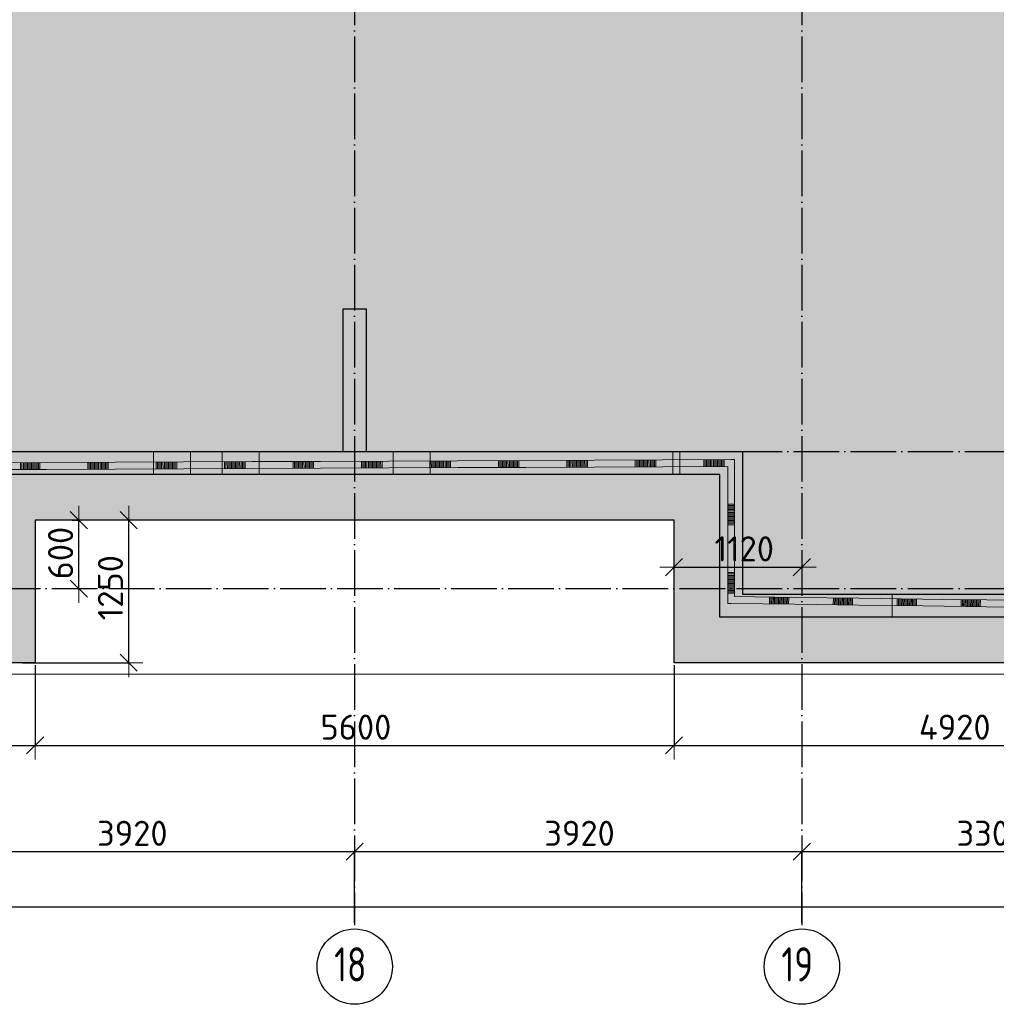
# Model space of a CAD drawing. Header units: millimetres. Extents: x 13527 to 139154, y -122592 to 61893.
# Tile 46 of 128: x 53924 to 62484, y -3643 to 4985. Entities that reach past the tile are written whole.
import ezdxf

# ---------------------------------------------------------------- set-up
doc = ezdxf.new("R2010")
doc.units = ezdxf.units.MM
doc.header["$PDMODE"] = 65
for name, pattern in [('______11', [500, 400, -50, 0, -50]), ('______2', [270, 200, -70]), ('______5', [1100, 800, -100, 100, -100])]:
    doc.linetypes.add(name, pattern=pattern)
for name, color, linetype, lineweight in [('Standard', 7, 'Continuous', 25), ('Размерная линия_ общее', 7, 'Continuous', 13), ('Стена_ общее', 7, 'Continuous', 35), ('Фундамент (1)', 7, 'Continuous', 35), ('Фундамент_ общее', 7, 'Continuous', 35)]:
    doc.layers.add(name, color=color, linetype=linetype, lineweight=lineweight)
doc.layers.add('Осевая линия_ общее', color=7, linetype='______5', lineweight=13, true_color=0xa0a0a0)
doc.styles.add('ISOCPEUR', font='ISOCPEUR')
doc.dimstyles.new('DIMSTYLE_15', dxfattribs={"dimtxt": 220, "dimasz": 250, "dimexe": 0, "dimexo": 0, "dimgap": 110, "dimtad": 2, "dimdec": 0, "dimrnd": 1, "dimzin": 12, "dimdsep": 46, "dimtxsty": 'ISOCPEUR', "dimblk1": 'ALL_ML_STRICH', "dimblk2": 'ALL_ML_STRICH', "dimsah": 1, "dimcen": 0, "dimclrd": 7, "dimclre": 256, "dimclrt": 7, "dimadec": 0, "dimazin": 0, "dimtfac": 1, "dimtdec": 0, "dimtix": 1, "dimtmove": 2, "dimatfit": 3, "dimfxl": 0, "dimtzin": 0, "dimlwd": 0, "dimlwe": -3, "dimarcsym": 0})
doc.dimstyles.new('DIMSTYLE_21', dxfattribs={"dimtxt": 220, "dimasz": 250, "dimexe": 0, "dimexo": 0.001, "dimgap": 110, "dimtad": 2, "dimdec": 0, "dimrnd": 5, "dimzin": 12, "dimdsep": 46, "dimtxsty": 'ISOCPEUR', "dimblk1": 'ALL_ML_STRICH', "dimblk2": 'ALL_ML_STRICH', "dimsah": 1, "dimcen": 0, "dimse1": 1, "dimse2": 1, "dimclrd": 7, "dimclre": 256, "dimclrt": 7, "dimadec": 0, "dimazin": 0, "dimtfac": 1, "dimtdec": 0, "dimtix": 1, "dimtmove": 2, "dimatfit": 3, "dimfxl": 0, "dimtzin": 0, "dimlwd": 0, "dimlwe": -3, "dimarcsym": 0})
doc.dimstyles.new('DIMSTYLE_3', dxfattribs={"dimtxt": 220, "dimasz": 250, "dimexe": 0, "dimexo": 0, "dimgap": 110, "dimtad": 2, "dimdec": 0, "dimrnd": 5, "dimzin": 12, "dimdsep": 46, "dimtxsty": 'ISOCPEUR', "dimblk1": 'ALL_ML_STRICH', "dimblk2": 'ALL_ML_STRICH', "dimsah": 1, "dimcen": 0, "dimclrd": 7, "dimclre": 256, "dimclrt": 7, "dimadec": 0, "dimazin": 0, "dimtfac": 1, "dimtdec": 0, "dimtix": 1, "dimtmove": 2, "dimatfit": 3, "dimfxl": 0, "dimtvp": 1.2, "dimtzin": 0, "dimlwd": 0, "dimlwe": -3, "dimarcsym": 0})
doc.dimstyles.new('DIMSTYLE_5', dxfattribs={"dimtxt": 220, "dimasz": 250, "dimexe": 0, "dimexo": 0, "dimgap": 110, "dimtad": 2, "dimdec": 0, "dimrnd": 5, "dimzin": 12, "dimdsep": 46, "dimtxsty": 'ISOCPEUR', "dimblk1": 'ALL_ML_STRICH', "dimblk2": 'ALL_ML_STRICH', "dimsah": 1, "dimcen": 0, "dimclrd": 7, "dimclre": 256, "dimclrt": 7, "dimadec": 0, "dimazin": 0, "dimtfac": 1, "dimtdec": 0, "dimtix": 1, "dimtmove": 2, "dimatfit": 3, "dimfxl": 0, "dimtzin": 0, "dimlwd": 0, "dimlwe": -3, "dimarcsym": 0})

# ---------------------------------------------------------------- blocks, each defined once
blk = doc.blocks.new('ALL_ML_STRICH')
at = {"color": 0, "linetype": 'ByBlock', "lineweight": -2}
for p, q in [((0, -0.5), (0, 0.5)), ((-1, 0), (0.5, 0)), ((-0.3, -0.3), (0.3, 0.3))]:
    blk.add_line(p, q, dxfattribs=at)
blk = doc.blocks.new('*D29')
at = {"layer": 'DEFPOINTS', "color": 7, "linetype": 'Continuous', "lineweight": 13, "transparency": 33554687}
for p in [(49140, -650), (54060, -650), (49140, -1373.8)]:
    blk.add_point(p, dxfattribs=at)
at = {"layer": 'Размерная линия_ общее', "color": 253, "linetype": 'Continuous', "lineweight": -2, "true_color": 0xa0a0a0, "transparency": 33554687}
for p, q in [((49140, -670), (49140, -1373.8)), ((54060, -670), (54060, -1373.8))]:
    blk.add_line(p, q, dxfattribs=at)
at = {"layer": 'Размерная линия_ общее', "color": 7, "linetype": 'Continuous', "lineweight": -2, "transparency": 33554687}
blk.add_line((49140, -1373.8), (54060, -1373.8), dxfattribs=at)
at = {"layer": 'Размерная линия_ общее', "color": 7, "linetype": 'Continuous', "lineweight": 13, "transparency": 33554687, "xscale": 250, "yscale": 250, "zscale": 250, "rotation": 180}
blk.add_blockref('ALL_ML_STRICH', (49140, -1373.8), dxfattribs=at)
at = {"layer": 'Размерная линия_ общее', "color": 7, "linetype": 'Continuous', "lineweight": 13, "transparency": 33554687, "xscale": 250, "yscale": 250, "zscale": 250}
blk.add_blockref('ALL_ML_STRICH', (54060, -1373.8), dxfattribs=at)
at = {"layer": 'Размерная линия_ общее', "color": 7, "linetype": 'Continuous', "lineweight": 13, "transparency": 33554687, "insert": (51600, -1213.8), "char_height": 220, "width": 880, "attachment_point": 5, "style": 'ISOCPEUR'}
blk.add_mtext('\\A1;{4920}', dxfattribs=at)
blk = doc.blocks.new('*D30')
at = {"layer": 'DEFPOINTS', "color": 7, "linetype": 'Continuous', "lineweight": 13, "transparency": 33554687}
for p in [(54060, -650), (59660, -650), (54060, -1373.8)]:
    blk.add_point(p, dxfattribs=at)
at = {"layer": 'Размерная линия_ общее', "color": 253, "linetype": 'Continuous', "lineweight": -2, "true_color": 0xa0a0a0, "transparency": 33554687}
for p, q in [((54060, -670), (54060, -1373.8)), ((59660, -670), (59660, -1373.8))]:
    blk.add_line(p, q, dxfattribs=at)
at = {"layer": 'Размерная линия_ общее', "color": 7, "linetype": 'Continuous', "lineweight": -2, "transparency": 33554687}
blk.add_line((54060, -1373.8), (59660, -1373.8), dxfattribs=at)
at = {"layer": 'Размерная линия_ общее', "color": 7, "linetype": 'Continuous', "lineweight": 13, "transparency": 33554687, "xscale": 250, "yscale": 250, "zscale": 250, "rotation": 180}
blk.add_blockref('ALL_ML_STRICH', (54060, -1373.8), dxfattribs=at)
at = {"layer": 'Размерная линия_ общее', "color": 7, "linetype": 'Continuous', "lineweight": 13, "transparency": 33554687, "xscale": 250, "yscale": 250, "zscale": 250}
blk.add_blockref('ALL_ML_STRICH', (59660, -1373.8), dxfattribs=at)
at = {"layer": 'Размерная линия_ общее', "color": 7, "linetype": 'Continuous', "lineweight": 13, "transparency": 33554687, "insert": (56871, -1213.8), "char_height": 220, "width": 880, "attachment_point": 5, "style": 'ISOCPEUR'}
blk.add_mtext('\\A1;{5600}', dxfattribs=at)
blk = doc.blocks.new('*D31')
at = {"layer": 'DEFPOINTS', "color": 7, "linetype": 'Continuous', "lineweight": 13, "transparency": 33554687}
for p in [(59660, -650), (64580, -650), (59660, -1373.8)]:
    blk.add_point(p, dxfattribs=at)
at = {"layer": 'Размерная линия_ общее', "color": 253, "linetype": 'Continuous', "lineweight": -2, "true_color": 0xa0a0a0, "transparency": 33554687}
for p, q in [((59660, -670), (59660, -1373.8)), ((64580, -670), (64580, -1373.8))]:
    blk.add_line(p, q, dxfattribs=at)
at = {"layer": 'Размерная линия_ общее', "color": 7, "linetype": 'Continuous', "lineweight": -2, "transparency": 33554687}
blk.add_line((59660, -1373.8), (64580, -1373.8), dxfattribs=at)
at = {"layer": 'Размерная линия_ общее', "color": 7, "linetype": 'Continuous', "lineweight": 13, "transparency": 33554687, "xscale": 250, "yscale": 250, "zscale": 250, "rotation": 180}
blk.add_blockref('ALL_ML_STRICH', (59660, -1373.8), dxfattribs=at)
at = {"layer": 'Размерная линия_ общее', "color": 7, "linetype": 'Continuous', "lineweight": 13, "transparency": 33554687, "xscale": 250, "yscale": 250, "zscale": 250}
blk.add_blockref('ALL_ML_STRICH', (64580, -1373.8), dxfattribs=at)
at = {"layer": 'Размерная линия_ общее', "color": 7, "linetype": 'Continuous', "lineweight": 13, "transparency": 33554687, "insert": (62120, -1213.8), "char_height": 220, "width": 880, "attachment_point": 5, "style": 'ISOCPEUR'}
blk.add_mtext('\\A1;{4920}', dxfattribs=at)
blk = doc.blocks.new('*D35')
at = {"layer": 'DEFPOINTS', "color": 7, "linetype": 'Continuous', "lineweight": 13, "transparency": 33554687}
for p in [(54362.5, 600), (54318.1, 0), (54442.4, 0)]:
    blk.add_point(p, dxfattribs=at)
at = {"layer": 'Размерная линия_ общее', "color": 253, "linetype": 'Continuous', "lineweight": -2, "true_color": 0xa0a0a0, "transparency": 33554687}
for p, q in [((54382.5, 600), (54442.4, 600)), ((54338.1, 0), (54442.4, 0))]:
    blk.add_line(p, q, dxfattribs=at)
at = {"layer": 'Размерная линия_ общее', "color": 7, "linetype": 'Continuous', "lineweight": -2, "transparency": 33554687}
blk.add_line((54442.4, 0), (54442.4, 600), dxfattribs=at)
at = {"layer": 'Размерная линия_ общее', "color": 7, "linetype": 'Continuous', "lineweight": 13, "transparency": 33554687, "xscale": 250, "yscale": 250, "zscale": 250}
for p, rotation in [((54442.4, 600), 90), ((54442.4, 0), 270)]:
    blk.add_blockref('ALL_ML_STRICH', p, dxfattribs=dict(at, rotation=rotation))
at = {"layer": 'Размерная линия_ общее', "color": 7, "linetype": 'Continuous', "lineweight": 13, "transparency": 33554687, "insert": (54282.4, 311), "char_height": 220, "width": 660, "attachment_point": 5, "rotation": 90, "style": 'ISOCPEUR'}
blk.add_mtext('\\A1;{600}', dxfattribs=at)
blk = doc.blocks.new('*D36')
at = {"layer": 'DEFPOINTS', "color": 7, "linetype": 'Continuous', "lineweight": 13, "transparency": 33554687}
for p in [(54402.5, 600), (53927.5, -650), (54879.2, -650)]:
    blk.add_point(p, dxfattribs=at)
at = {"layer": 'Размерная линия_ общее', "color": 253, "linetype": 'Continuous', "lineweight": -2, "true_color": 0xa0a0a0, "transparency": 33554687}
for p, q in [((54879.2, 600), (54879.2, 600)), ((53947.5, -650), (54879.2, -650))]:
    blk.add_line(p, q, dxfattribs=at)
at = {"layer": 'Размерная линия_ общее', "color": 7, "linetype": 'Continuous', "lineweight": -2, "transparency": 33554687}
blk.add_line((54879.2, -650), (54879.2, 600), dxfattribs=at)
at = {"layer": 'Размерная линия_ общее', "color": 7, "linetype": 'Continuous', "lineweight": 13, "transparency": 33554687, "xscale": 250, "yscale": 250, "zscale": 250}
for p, rotation in [((54879.2, 600), 90), ((54879.2, -650), 270)]:
    blk.add_blockref('ALL_ML_STRICH', p, dxfattribs=dict(at, rotation=rotation))
at = {"layer": 'Размерная линия_ общее', "color": 7, "linetype": 'Continuous', "lineweight": 13, "transparency": 33554687, "insert": (54719.2, 8), "char_height": 220, "width": 880, "attachment_point": 5, "rotation": 90, "style": 'ISOCPEUR'}
blk.add_mtext('\\A1;{1250}', dxfattribs=at)
blk = doc.blocks.new('*D528')
at = {"layer": 'DEFPOINTS', "color": 7, "linetype": 'Continuous', "lineweight": 13, "transparency": 33554687}
for p in [(52940, -2304.3), (52940, -2947.9), (56860, -2947.9)]:
    blk.add_point(p, dxfattribs=at)
at = {"layer": 'Размерная линия_ общее', "color": 253, "linetype": 'Continuous', "lineweight": -2, "true_color": 0xa0a0a0, "transparency": 33554687}
for p, q in [((52940, -2927.9), (52940, -2304.3)), ((56860, -2927.9), (56860, -2304.3))]:
    blk.add_line(p, q, dxfattribs=at)
at = {"layer": 'Размерная линия_ общее', "color": 7, "linetype": 'Continuous', "lineweight": -2, "transparency": 33554687}
blk.add_line((52940, -2304.3), (56860, -2304.3), dxfattribs=at)
at = {"layer": 'Размерная линия_ общее', "color": 7, "linetype": 'Continuous', "lineweight": 13, "transparency": 33554687, "xscale": 250, "yscale": 250, "zscale": 250, "rotation": 180}
blk.add_blockref('ALL_ML_STRICH', (52940, -2304.3), dxfattribs=at)
at = {"layer": 'Размерная линия_ общее', "color": 7, "linetype": 'Continuous', "lineweight": 13, "transparency": 33554687, "xscale": 250, "yscale": 250, "zscale": 250}
blk.add_blockref('ALL_ML_STRICH', (56860, -2304.3), dxfattribs=at)
at = {"layer": 'Размерная линия_ общее', "color": 7, "linetype": 'Continuous', "lineweight": 13, "transparency": 33554687, "insert": (54911, -2144.3), "char_height": 220, "width": 880, "attachment_point": 5, "style": 'ISOCPEUR'}
blk.add_mtext('\\A1;{3920}', dxfattribs=at)
blk = doc.blocks.new('*D529')
at = {"layer": 'DEFPOINTS', "color": 7, "linetype": 'Continuous', "lineweight": 13, "transparency": 33554687}
for p in [(56860, -2304.3), (56860, -2947.9), (60780, -2947.9)]:
    blk.add_point(p, dxfattribs=at)
at = {"layer": 'Размерная линия_ общее', "color": 253, "linetype": 'Continuous', "lineweight": -2, "true_color": 0xa0a0a0, "transparency": 33554687}
for p, q in [((56860, -2927.9), (56860, -2304.3)), ((60780, -2927.9), (60780, -2304.3))]:
    blk.add_line(p, q, dxfattribs=at)
at = {"layer": 'Размерная линия_ общее', "color": 7, "linetype": 'Continuous', "lineweight": -2, "transparency": 33554687}
blk.add_line((56860, -2304.3), (60780, -2304.3), dxfattribs=at)
at = {"layer": 'Размерная линия_ общее', "color": 7, "linetype": 'Continuous', "lineweight": 13, "transparency": 33554687, "xscale": 250, "yscale": 250, "zscale": 250, "rotation": 180}
blk.add_blockref('ALL_ML_STRICH', (56860, -2304.3), dxfattribs=at)
at = {"layer": 'Размерная линия_ общее', "color": 7, "linetype": 'Continuous', "lineweight": 13, "transparency": 33554687, "xscale": 250, "yscale": 250, "zscale": 250}
blk.add_blockref('ALL_ML_STRICH', (60780, -2304.3), dxfattribs=at)
at = {"layer": 'Размерная линия_ общее', "color": 7, "linetype": 'Continuous', "lineweight": 13, "transparency": 33554687, "insert": (58831, -2144.3), "char_height": 220, "width": 880, "attachment_point": 5, "style": 'ISOCPEUR'}
blk.add_mtext('\\A1;{3920}', dxfattribs=at)
blk = doc.blocks.new('*D530')
at = {"layer": 'DEFPOINTS', "color": 7, "linetype": 'Continuous', "lineweight": 13, "transparency": 33554687}
for p in [(60780, -2304.3), (64080, -2333), (60780, -2947.9)]:
    blk.add_point(p, dxfattribs=at)
at = {"layer": 'Размерная линия_ общее', "color": 253, "linetype": 'Continuous', "lineweight": -2, "true_color": 0xa0a0a0, "transparency": 33554687}
for p, q in [((60780, -2927.9), (60780, -2304.3)), ((64080, -2313), (64080, -2304.3))]:
    blk.add_line(p, q, dxfattribs=at)
at = {"layer": 'Размерная линия_ общее', "color": 7, "linetype": 'Continuous', "lineweight": -2, "transparency": 33554687}
blk.add_line((60780, -2304.3), (64080, -2304.3), dxfattribs=at)
at = {"layer": 'Размерная линия_ общее', "color": 7, "linetype": 'Continuous', "lineweight": 13, "transparency": 33554687, "xscale": 250, "yscale": 250, "zscale": 250, "rotation": 180}
blk.add_blockref('ALL_ML_STRICH', (60780, -2304.3), dxfattribs=at)
at = {"layer": 'Размерная линия_ общее', "color": 7, "linetype": 'Continuous', "lineweight": 13, "transparency": 33554687, "xscale": 250, "yscale": 250, "zscale": 250}
blk.add_blockref('ALL_ML_STRICH', (64080, -2304.3), dxfattribs=at)
at = {"layer": 'Размерная линия_ общее', "color": 7, "linetype": 'Continuous', "lineweight": 13, "transparency": 33554687, "insert": (62441, -2144.3), "char_height": 220, "width": 880, "attachment_point": 5, "style": 'ISOCPEUR'}
blk.add_mtext('\\A1;{3300}', dxfattribs=at)
blk = doc.blocks.new('*D532')
at = {"layer": 'DEFPOINTS', "color": 7, "linetype": 'Continuous', "lineweight": 13, "transparency": 33554687}
for p in [(25300, -2788.6), (25300, -2820.7), (67380, -2876.4)]:
    blk.add_point(p, dxfattribs=at)
at = {"layer": 'Размерная линия_ общее', "color": 253, "linetype": 'Continuous', "lineweight": -2, "true_color": 0xa0a0a0, "transparency": 33554687}
for p, q in [((25300, -2788.6), (25300, -2788.6)), ((67380, -2788.6), (67380, -2788.6))]:
    blk.add_line(p, q, dxfattribs=at)
at = {"layer": 'Размерная линия_ общее', "color": 7, "linetype": 'Continuous', "lineweight": -2, "transparency": 33554687}
blk.add_line((25300, -2788.6), (67380, -2788.6), dxfattribs=at)
at = {"layer": 'Размерная линия_ общее', "color": 7, "linetype": 'Continuous', "lineweight": 13, "transparency": 33554687, "xscale": 250, "yscale": 250, "zscale": 250, "rotation": 180}
blk.add_blockref('ALL_ML_STRICH', (25300, -2788.6), dxfattribs=at)
at = {"layer": 'Размерная линия_ общее', "color": 7, "linetype": 'Continuous', "lineweight": 13, "transparency": 33554687, "xscale": 250, "yscale": 250, "zscale": 250}
blk.add_blockref('ALL_ML_STRICH', (67380, -2788.6), dxfattribs=at)
at = {"layer": 'Размерная линия_ общее', "color": 7, "linetype": 'Continuous', "lineweight": 13, "transparency": 33554687, "insert": (46340, -2628.6), "char_height": 220, "width": 1100, "attachment_point": 5, "style": 'ISOCPEUR'}
blk.add_mtext('\\A1;{42080}', dxfattribs=at)
blk = doc.blocks.new('*D664')
at = {"layer": 'DEFPOINTS', "color": 7, "linetype": 'Continuous', "lineweight": 13, "transparency": 33554687}
for p in [(59660, 188.2), (59660, -282.2), (60780, -283.2)]:
    blk.add_point(p, dxfattribs=at)
at = {"layer": 'Размерная линия_ общее', "color": 7, "linetype": 'Continuous', "lineweight": -2, "transparency": 33554687}
blk.add_line((59660, 188.2), (60780, 188.2), dxfattribs=at)
at = {"layer": 'Размерная линия_ общее', "color": 7, "linetype": 'Continuous', "lineweight": 13, "transparency": 33554687, "xscale": 250, "yscale": 250, "zscale": 250, "rotation": 180}
blk.add_blockref('ALL_ML_STRICH', (59660, 188.2), dxfattribs=at)
at = {"layer": 'Размерная линия_ общее', "color": 7, "linetype": 'Continuous', "lineweight": 13, "transparency": 33554687, "xscale": 250, "yscale": 250, "zscale": 250}
blk.add_blockref('ALL_ML_STRICH', (60780, 188.2), dxfattribs=at)
at = {"layer": 'Размерная линия_ общее', "color": 7, "linetype": 'Continuous', "lineweight": 13, "transparency": 33554687, "insert": (60275, 348.2), "char_height": 220, "width": 880, "attachment_point": 5, "style": 'ISOCPEUR'}
blk.add_mtext('\\A1;{1120}', dxfattribs=at)
blk = doc.blocks.new('ЭЛЕМЕНТ_УЗОРА_2')
at = {"layer": 'Standard', "color": 7, "linetype": 'Continuous', "lineweight": 13, "transparency": 33554687}
for p, q in [((58359.9, 1122.4), (57759.9, 1119.9)), ((58168.1, 1061.6), (58167.9, 1121.6)), ((58180.1, 1061.7), (58179.9, 1121.7)), ((58192.1, 1061.7), (58191.9, 1121.7)), ((58204.1, 1061.8), (58203.9, 1121.8)), ((58216.1, 1061.8), (58215.9, 1121.8)), ((58228.1, 1061.9), (58227.9, 1121.9)), ((58240.1, 1061.9), (58239.9, 1121.9)), ((58252.1, 1062), (58251.9, 1122)), ((58264.1, 1062), (58263.9, 1122)), ((58276.1, 1062.1), (58275.9, 1122.1)), ((58288.1, 1062.1), (58287.9, 1122.1)), ((58300.1, 1062.2), (58299.9, 1122.2)), ((58959.9, 1124.9), (58359.9, 1122.4)), ((58720.1, 1063.9), (58719.9, 1123.9)), ((58732.1, 1064), (58731.9, 1124)), ((58744.1, 1064), (58743.9, 1124)), ((58756.1, 1064.1), (58755.9, 1124.1)), ((58768.1, 1064.1), (58767.9, 1124.1)), ((58780.1, 1064.2), (58779.9, 1124.2)), ((58792.1, 1064.2), (58791.9, 1124.2)), ((58804.1, 1064.3), (58803.9, 1124.3)), ((58816.1, 1064.3), (58815.9, 1124.3)), ((58828.1, 1064.4), (58827.9, 1124.4)), ((58840.1, 1064.4), (58839.9, 1124.4)), ((58852.1, 1064.5), (58851.9, 1124.5)), ((58864.1, 1064.5), (58863.9, 1124.5)), ((58876.1, 1064.6), (58875.9, 1124.6)), ((58888.1, 1064.6), (58887.9, 1124.6)), ((58900.1, 1064.7), (58899.9, 1124.7)), ((59559.9, 1127.5), (58959.9, 1124.9)), ((59320.1, 1066.5), (59319.9, 1126.5)), ((59332.1, 1066.5), (59331.9, 1126.5)), ((59344.1, 1066.6), (59343.9, 1126.6)), ((59356.1, 1066.6), (59355.9, 1126.6)), ((59368.1, 1066.7), (59367.9, 1126.7)), ((59380.1, 1066.7), (59379.9, 1126.7)), ((59392.1, 1066.8), (59391.9, 1126.8)), ((59404.1, 1066.8), (59403.9, 1126.8)), ((59416.1, 1066.9), (59415.9, 1126.9)), ((59428.1, 1066.9), (59427.9, 1126.9)), ((59440.1, 1067), (59439.9, 1127)), ((59452.1, 1067), (59451.9, 1127)), ((59464.1, 1067.1), (59463.9, 1127.1)), ((59476.1, 1067.1), (59475.9, 1127.1)), ((59488.1, 1067.2), (59487.9, 1127.2)), ((59500.1, 1067.2), (59499.9, 1127.2)), ((60159.9, 1130), (59559.9, 1127.5)), ((59920.1, 1069), (59919.9, 1129)), ((59932.1, 1069), (59931.9, 1129)), ((59944.1, 1069.1), (59943.9, 1129.1)), ((59956.1, 1069.1), (59955.9, 1129.1)), ((59968.1, 1069.2), (59967.9, 1129.2)), ((59980.1, 1069.2), (59979.9, 1129.2)), ((59992.1, 1069.3), (59991.9, 1129.3)), ((60004.1, 1069.3), (60003.9, 1129.3)), ((60016.1, 1069.4), (60015.9, 1129.4)), ((60028.1, 1069.4), (60027.9, 1129.4)), ((60040.1, 1069.5), (60039.9, 1129.5)), ((60052.1, 1069.5), (60051.9, 1129.5)), ((60064.1, 1069.6), (60063.9, 1129.6)), ((60076.1, 1069.6), (60075.9, 1129.6)), ((60088.1, 1069.7), (60087.9, 1129.7)), ((60100.1, 1069.7), (60099.9, 1129.7)), ((60190, 1130.1), (60159.9, 1130)), ((60190, 1100), (60190, 1130.1)), ((54159.9, 1104.7), (53559.9, 1102.2)), ((53590, 1042.3), (54160.1, 1044.7)), ((53932.1, 1043.8), (53931.9, 1103.8)), ((53944.1, 1043.8), (53943.9, 1103.8)), ((53956.1, 1043.9), (53955.9, 1103.9)), ((53968.1, 1043.9), (53967.9, 1103.9)), ((53980.1, 1044), (53979.9, 1104)), ((53992.1, 1044), (53991.9, 1104)), ((54004.1, 1044.1), (54003.9, 1104.1)), ((54016.1, 1044.1), (54015.9, 1104.1)), ((54028.1, 1044.2), (54027.9, 1104.2)), ((54040.1, 1044.2), (54039.9, 1104.2)), ((54052.1, 1044.3), (54051.9, 1104.3)), ((54064.1, 1044.3), (54063.9, 1104.3)), ((54076.1, 1044.4), (54075.9, 1104.4)), ((54088.1, 1044.4), (54087.9, 1104.4)), ((54100.1, 1044.5), (54099.9, 1104.5)), ((54759.9, 1107.3), (54159.9, 1104.7)), ((54160.1, 1044.7), (54760.1, 1047.3)), ((54520.1, 1046.2), (54519.9, 1106.2)), ((54532.1, 1046.3), (54531.9, 1106.3)), ((54544.1, 1046.3), (54543.9, 1106.3)), ((54556.1, 1046.4), (54555.9, 1106.4)), ((54568.1, 1046.4), (54567.9, 1106.4)), ((54580.1, 1046.5), (54579.9, 1106.5)), ((54592.1, 1046.5), (54591.9, 1106.5)), ((54604.1, 1046.6), (54603.9, 1106.6)), ((54616.1, 1046.6), (54615.9, 1106.6)), ((54628.1, 1046.7), (54627.9, 1106.7)), ((54640.1, 1046.8), (54639.9, 1106.7)), ((54652.1, 1046.8), (54651.9, 1106.8)), ((54664.1, 1046.9), (54663.9, 1106.9)), ((54676.1, 1046.9), (54675.9, 1106.9)), ((54688.1, 1047), (54687.9, 1107)), ((54700.1, 1047), (54699.9, 1107)), ((55359.9, 1109.8), (54759.9, 1107.3)), ((54760.1, 1047.3), (55360.1, 1049.8)), ((55120.1, 1048.8), (55119.9, 1108.8)), ((55132.1, 1048.8), (55131.9, 1108.8)), ((55144.1, 1048.9), (55143.9, 1108.9)), ((55156.1, 1048.9), (55155.9, 1108.9)), ((55168.1, 1049), (55167.9, 1109)), ((55180.1, 1049), (55179.9, 1109)), ((55192.1, 1049.1), (55191.9, 1109.1)), ((55204.1, 1049.1), (55203.9, 1109.1)), ((55216.1, 1049.2), (55215.9, 1109.2)), ((55228.1, 1049.2), (55227.9, 1109.2)), ((55240.1, 1049.3), (55239.9, 1109.3)), ((55252.1, 1049.3), (55251.9, 1109.3)), ((55264.1, 1049.4), (55263.9, 1109.4)), ((55276.1, 1049.4), (55275.9, 1109.4)), ((55288.1, 1049.5), (55287.9, 1109.5)), ((55300.1, 1049.5), (55299.9, 1109.5)), ((55959.9, 1112.3), (55359.9, 1109.8)), ((55360.1, 1049.8), (55960.1, 1052.3)), ((55720.1, 1051.3), (55719.9, 1111.3)), ((55732.1, 1051.3), (55731.9, 1111.3)), ((55744.1, 1051.4), (55743.9, 1111.4)), ((55756.1, 1051.5), (55755.9, 1111.5)), ((55768.1, 1051.5), (55767.9, 1111.5)), ((55780.1, 1051.6), (55779.9, 1111.6)), ((55792.1, 1051.6), (55791.9, 1111.6)), ((55804.1, 1051.7), (55803.9, 1111.7)), ((55816.1, 1051.7), (55815.9, 1111.7)), ((55828.1, 1051.8), (55827.9, 1111.8)), ((55840.1, 1051.8), (55839.9, 1111.8)), ((55852.1, 1051.9), (55851.9, 1111.9)), ((55864.1, 1051.9), (55863.9, 1111.9)), ((55876.1, 1052), (55875.9, 1112)), ((55888.1, 1052), (55887.9, 1112)), ((55900.1, 1052.1), (55899.9, 1112.1)), ((56559.9, 1114.8), (55959.9, 1112.3)), ((55960.1, 1052.3), (56560.1, 1054.8)), ((56320.1, 1053.8), (56319.9, 1113.8)), ((56332.1, 1053.9), (56331.9, 1113.9)), ((56344.1, 1053.9), (56343.9, 1113.9)), ((56356.1, 1054), (56355.9, 1114)), ((56368.1, 1054), (56367.9, 1114)), ((56380.1, 1054.1), (56379.9, 1114.1)), ((56392.1, 1054.1), (56391.9, 1114.1)), ((56404.1, 1054.2), (56403.9, 1114.2)), ((56416.1, 1054.2), (56415.9, 1114.2)), ((56428.1, 1054.3), (56427.9, 1114.3)), ((56440.1, 1054.3), (56439.9, 1114.3)), ((56452.1, 1054.4), (56451.9, 1114.4)), ((56464.1, 1054.4), (56463.9, 1114.4)), ((56476.1, 1054.5), (56475.9, 1114.5)), ((56488.1, 1054.5), (56487.9, 1114.5)), ((56500.1, 1054.6), (56499.9, 1114.6)), ((57159.9, 1117.4), (56559.9, 1114.8)), ((56560.1, 1054.8), (57160.1, 1057.4)), ((56920.1, 1056.4), (56919.9, 1116.4)), ((56932.1, 1056.4), (56931.9, 1116.4)), ((56944.1, 1056.5), (56943.9, 1116.5)), ((56956.1, 1056.5), (56955.9, 1116.5)), ((56968.1, 1056.6), (56967.9, 1116.6)), ((56980.1, 1056.6), (56979.9, 1116.6)), ((56992.1, 1056.7), (56991.9, 1116.7)), ((57004.1, 1056.7), (57003.9, 1116.7)), ((57016.1, 1056.8), (57015.9, 1116.8)), ((57028.1, 1056.8), (57027.9, 1116.8)), ((57040.1, 1056.9), (57039.9, 1116.9)), ((57052.1, 1056.9), (57051.9, 1116.9)), ((57064.1, 1057), (57063.9, 1117)), ((57076.1, 1057), (57075.9, 1117)), ((57088.1, 1057.1), (57087.9, 1117.1)), ((57100.1, 1057.1), (57099.9, 1117.1)), ((57759.9, 1119.9), (57159.9, 1117.4)), ((57160.1, 1057.4), (57760.1, 1059.9)), ((57520.1, 1058.9), (57519.9, 1118.9)), ((57532.1, 1058.9), (57531.9, 1118.9)), ((57544.1, 1059), (57543.9, 1119)), ((57556.1, 1059), (57555.9, 1119)), ((57568.1, 1059.1), (57567.9, 1119.1)), ((57580.1, 1059.1), (57579.9, 1119.1)), ((57592.1, 1059.2), (57591.9, 1119.2)), ((57604.1, 1059.2), (57603.9, 1119.2)), ((57616.1, 1059.3), (57615.9, 1119.3)), ((57628.1, 1059.3), (57627.9, 1119.3)), ((57640.1, 1059.4), (57639.9, 1119.4)), ((57652.1, 1059.4), (57651.9, 1119.4)), ((57664.1, 1059.5), (57663.9, 1119.5)), ((57676.1, 1059.5), (57675.9, 1119.5)), ((57688.1, 1059.6), (57687.9, 1119.6)), ((57700.1, 1059.6), (57699.9, 1119.6)), ((57760.1, 1059.9), (58360.1, 1062.4)), ((58120.1, 1061.4), (58119.9, 1121.4)), ((58132.1, 1061.5), (58131.9, 1121.5)), ((58144.1, 1061.5), (58143.9, 1121.5)), ((58156.1, 1061.6), (58155.9, 1121.6)), ((58360.1, 1062.4), (58960.1, 1064.9)), ((58960.1, 1064.9), (59560.1, 1067.5)), ((59560.1, 1067.5), (60130, 1069.9)), ((60130, 1069.9), (60130, 500)), ((60190, 500), (60190, 1100)), ((60130, 740), (60190, 740)), ((60130, 728), (60190, 728)), ((60130, 716), (60190, 716)), ((60130, 704), (60190, 704)), ((60130, 692), (60190, 692)), ((60130, 680), (60190, 680)), ((60130, 668), (60190, 668)), ((60130, 656), (60190, 656)), ((60130, 644), (60190, 644)), ((60130, 632), (60190, 632)), ((60130, 620), (60190, 620)), ((60130, 608), (60190, 608)), ((60130, 596), (60190, 596)), ((60130, 584), (60190, 584)), ((60130, 572), (60190, 572)), ((60130, 560), (60190, 560)), ((60130, 500), (60130, -100)), ((60190, -70.4), (60190, 500)), ((60130, 140), (60190, 140)), ((60130, 128), (60190, 128)), ((60130, 116), (60190, 116)), ((60130, 104), (60190, 104)), ((60130, 92), (60190, 92)), ((60130, 80), (60190, 80)), ((60130, 68), (60190, 68)), ((60130, 56), (60190, 56)), ((60130, 44), (60190, 44)), ((60130, 32), (60190, 32)), ((60130, 20), (60190, 20)), ((60130, 8), (60190, 8)), ((60130, -4), (60190, -4)), ((60130, -16), (60190, -16)), ((60130, -28), (60190, -28)), ((60130, -40), (60190, -40)), ((60720.4, -77.1), (60190, -70.4)), ((60495.6, -134.3), (60496.4, -74.3)), ((60506.8, -134.4), (60507.6, -74.4)), ((60518, -134.6), (60518.8, -74.6)), ((60529.2, -134.7), (60530, -74.7)), ((60540.4, -134.9), (60541.2, -74.9)), ((60551.6, -135), (60552.4, -75)), ((60562.8, -135.1), (60563.6, -75.1)), ((60574, -135.3), (60574.8, -75.3)), ((60585.2, -135.4), (60586, -75.4)), ((60596.4, -135.6), (60597.2, -75.6)), ((60607.6, -135.7), (60608.4, -75.7)), ((60618.8, -135.9), (60619.6, -75.9)), ((60630, -136), (60630.8, -76)), ((60641.2, -136.1), (60642, -76.1)), ((60652.4, -136.3), (60653.2, -76.3)), ((60663.6, -136.4), (60664.4, -76.4)), ((61280.4, -84.3), (60720.4, -77.1)), ((61055.6, -141.4), (61056.4, -81.4)), ((61066.8, -141.6), (61067.6, -81.6)), ((61078, -141.7), (61078.8, -81.7)), ((61089.2, -141.9), (61090, -81.9)), ((61100.4, -142), (61101.2, -82)), ((61111.6, -142.1), (61112.4, -82.1)), ((61122.8, -142.3), (61123.6, -82.3)), ((61134, -142.4), (61134.8, -82.4)), ((61145.2, -142.6), (61146, -82.6)), ((61156.4, -142.7), (61157.2, -82.7)), ((61167.6, -142.9), (61168.4, -82.9)), ((61178.8, -143), (61179.6, -83)), ((61190, -143.1), (61190.8, -83.1)), ((61201.2, -143.3), (61202, -83.3)), ((61212.4, -143.4), (61213.2, -83.4)), ((61223.6, -143.6), (61224.4, -83.6)), ((61840.4, -91.4), (61280.4, -84.3)), ((60130, -100), (60130, -129.6)), ((60130, -129.6), (60159.6, -130)), ((60159.6, -130), (60719.6, -137.1)), ((60719.6, -137.1), (61279.6, -144.3)), ((61279.6, -144.3), (61839.6, -151.4)), ((61615.6, -148.6), (61616.4, -88.6)), ((61626.8, -148.7), (61627.6, -88.7)), ((61638, -148.9), (61638.8, -88.9)), ((61649.2, -149), (61650, -89)), ((61660.4, -149.1), (61661.2, -89.1)), ((61671.6, -149.3), (61672.4, -89.3)), ((61682.8, -149.4), (61683.6, -89.4)), ((61694, -149.6), (61694.8, -89.6)), ((61705.2, -149.7), (61706, -89.7)), ((61716.4, -149.9), (61717.2, -89.9)), ((61727.6, -150), (61728.4, -90)), ((61738.8, -150.1), (61739.6, -90.1)), ((61750, -150.3), (61750.8, -90.3)), ((61761.2, -150.4), (61762, -90.4)), ((61772.4, -150.6), (61773.2, -90.6)), ((61783.6, -150.7), (61784.4, -90.7)), ((61839.6, -151.4), (62399.6, -158.6)), ((62400.4, -98.6), (61840.4, -91.4)), ((62175.6, -155.7), (62176.4, -95.7)), ((62186.8, -155.9), (62187.6, -95.9)), ((62198, -156), (62198.8, -96)), ((62209.2, -156.1), (62210, -96.1)), ((62220.4, -156.3), (62221.2, -96.3)), ((62231.6, -156.4), (62232.4, -96.4)), ((62242.8, -156.6), (62243.6, -96.6)), ((62254, -156.7), (62254.8, -96.7)), ((62265.2, -156.9), (62266, -96.9)), ((62276.4, -157), (62277.2, -97)), ((62287.6, -157.1), (62288.4, -97.1)), ((62298.8, -157.3), (62299.6, -97.3)), ((62310, -157.4), (62310.8, -97.4)), ((62321.2, -157.6), (62322, -97.6)), ((62332.4, -157.7), (62333.2, -97.7)), ((62343.6, -157.9), (62344.4, -97.9)), ((62399.6, -158.6), (62959.6, -165.7)), ((62960.4, -105.7), (62400.4, -98.6))]:
    blk.add_line(p, q, dxfattribs=at)
for points in [[(58539.9, 1123.2), (58539.7, 1123.2), (58539.9, 1123.2)], [(59139.9, 1125.7), (59139.7, 1125.7), (59139.9, 1125.7)], [(59739.9, 1128.2), (59739.7, 1128.2), (59739.9, 1128.2)], [(54339.9, 1105.5), (54339.7, 1105.5), (54339.9, 1105.5)], [(54939.9, 1108), (54939.7, 1108), (54939.9, 1108)], [(55539.9, 1110.5), (55539.7, 1110.5), (55539.9, 1110.5)], [(56139.9, 1113.1), (56139.7, 1113.1), (56139.9, 1113.1)], [(56739.9, 1115.6), (56739.7, 1115.6), (56739.9, 1115.6)], [(57339.9, 1118.1), (57339.7, 1118.1), (57339.9, 1118.1)], [(57939.9, 1120.6), (57939.7, 1120.6), (57939.9, 1120.6)], [(60190, 920), (60190, 920.2), (60190, 920)], [(60190, 320), (60190, 320.2), (60190, 320)], [(60328.4, -72.1), (60328.2, -72.1), (60328.4, -72.1)], [(60888.4, -79.3), (60888.2, -79.3), (60888.4, -79.3)], [(61448.4, -86.4), (61448.2, -86.4), (61448.4, -86.4)], [(62008.4, -93.6), (62008.2, -93.6), (62008.4, -93.6)]]:
    blk.add_lwpolyline(points, dxfattribs=at)

msp = doc.modelspace()

# ---------------------------------------------------------------- hatches: boundary and pattern name
at = {"layer": 'Фундамент (1)', "linetype": 'Continuous', "lineweight": 25, "true_color": 0xe1e1e1, "transparency": 33554687}
h = msp.add_hatch(color=254, dxfattribs=at)
h.paths.add_polyline_path([(52430, 16340), (52430, 14500), (40250, 14500), (40250, 16340), (31390, 16340), (31390, 14500), (25200, 14500), (25200, 600), (28100, 600), (28100, -650), (33020, -650), (33020, 600), (38620, 600), (38620, -650), (43540, -650), (43540, 600), (49140, 600), (49140, -650), (54060, -650), (54060, 600), (59660, 600), (59660, -650), (64580, -650), (64580, 600), (67880, 600), (67880, 14500), (61290, 14500), (61290, 16340)])
h.paths.add_polyline_path([(56860, 6900), (56860, 7500), (57460, 7500), (57460, 6900)], flags=16)
h.paths.add_polyline_path([(36420, 7500), (36420, 6900), (35820, 6900), (35820, 7500)], flags=16)
h.paths.add_polyline_path([(32290, 14810), (32290, 15410), (32890, 15410), (32890, 14810)], flags=16)

# ---------------------------------------------------------------- linework, layer by layer
at = {"layer": 'Standard', "color": 7, "linetype": 'Continuous', "lineweight": 13, "transparency": 33554687}
msp.add_lwpolyline([(25100, -750), (67980, -750), (67980, 18500), (25100, 18500), (25100, -750)], dxfattribs=at)
at = {"layer": 'Осевая линия_ общее', "color": 253, "linetype": '______11', "lineweight": -3, "true_color": 0xa0a0a0, "transparency": 33554687}
for p, q in [((56860, 16340), (56860, -2947.9)), ((60780, 16340), (60780, -2947.9)), ((25200, 1200), (70365.4, 1200)), ((25200, 0), (70365.4, 0))]:
    msp.add_line(p, q, dxfattribs=at)
at = {"layer": 'Осевая линия_ общее', "color": 7, "linetype": 'Continuous', "lineweight": -3, "transparency": 33554687}
for centre in [(56860.4, -3312.4), (60780.4, -3312.4)]:
    msp.add_circle(centre, 330.4, dxfattribs=at)
at = {"layer": 'Стена_ общее', "color": 7, "linetype": 'Continuous', "lineweight": 25, "transparency": 33554687}
for p, q in [((56760, 1200), (56760, 2450)), ((56760, 2450), (56960, 2450)), ((56760, 1200), (56760, 2450)), ((56760, 2450), (56960, 2450)), ((56960, 2450), (56960, 1200)), ((56960, 2450), (56960, 1200)), ((53660, 1200), (56760, 1200)), ((53660, 1200), (56760, 1200)), ((56960, 1200), (60260, 1200)), ((56960, 1200), (60260, 1200)), ((60260, 1200), (60260, 1000)), ((60260, 1200), (60260, 1000)), ((60060, 1000), (53660, 1000)), ((60060, 1000), (53660, 1000)), ((60060, -250), (60060, 1000)), ((60060, -250), (60060, 1000)), ((60260, 1000), (60260, -50)), ((60260, 1000), (60260, -50)), ((60260, -50), (63980, -50)), ((60260, -50), (63980, -50)), ((60260, -250), (60060, -250)), ((60260, -250), (60060, -250)), ((64180, -250), (60260, -250)), ((64180, -250), (60260, -250))]:
    msp.add_line(p, q, dxfattribs=at)
at = {"layer": 'Стена_ общее', "color": 253, "linetype": '______2', "lineweight": 18, "true_color": 0xababab, "transparency": 33554687}
for p, q in [((55097.5, 1200), (55097.5, 1000)), ((55097.5, 1200), (55097.5, 1000)), ((55422.5, 1000), (55422.5, 1200)), ((55697.5, 1200), (55422.5, 1200)), ((55422.5, 1000), (55422.5, 1200)), ((55697.5, 1200), (55422.5, 1200)), ((55697.5, 1200), (55697.5, 1000)), ((55697.5, 1200), (55697.5, 1000)), ((56022.5, 1000), (56022.5, 1200)), ((56022.5, 1000), (56022.5, 1200)), ((57197.5, 1200), (57197.5, 1000)), ((57197.5, 1200), (57197.5, 1000)), ((57522.5, 1000), (57522.5, 1200)), ((57522.5, 1000), (57522.5, 1200)), ((59650, 1200), (59650, 1000)), ((59650, 1200), (59650, 1000)), ((59710, 1000), (59710, 1200)), ((59710, 1000), (59710, 1200)), ((61570, -50), (61570, -250)), ((61570, -50), (61570, -250))]:
    msp.add_line(p, q, dxfattribs=at)
at = {"layer": 'Фундамент_ общее', "color": 7, "lineweight": 25, "transparency": 33554687}
for p, q in [((54060, 600), (54060, -650)), ((59660, 600), (54060, 600)), ((59660, -650), (59660, 600)), ((54060, -650), (49140, -650)), ((64580, -650), (59660, -650))]:
    msp.add_line(p, q, dxfattribs=at)
at = {"layer": 'Фундамент_ общее', "color": 7, "linetype": 'Continuous', "lineweight": 25, "transparency": 33554687}
for p, q in [((54060, 600), (54060, -650)), ((59660, 600), (54060, 600)), ((59660, -650), (59660, 600)), ((54060, -650), (49140, -650)), ((64580, -650), (59660, -650))]:
    msp.add_line(p, q, dxfattribs=at)

# ---------------------------------------------------------------- block references
at = {"layer": 'Standard', "color": 7, "linetype": 'Continuous', "lineweight": 13, "transparency": 33554687}
msp.add_blockref('ЭЛЕМЕНТ_УЗОРА_2', (0, 0), dxfattribs=at)

# ---------------------------------------------------------------- texts
at = {"layer": 'Осевая линия_ общее', "color": 7, "linetype": 'Continuous', "lineweight": -3, "transparency": 33554687, "char_height": 300, "width": 472.281, "attachment_point": 7, "style": 'ISOCPEUR'}
for s, insert in [('\\W0.75;18', (56680.4, -3442.9)), ('\\W0.75;19', (60600.4, -3442.9))]:
    msp.add_mtext(s, dxfattribs=dict(at, insert=insert))

# ---------------------------------------------------------------- dimensions: what is measured, and where the dimension line sits
at = {"layer": 'Размерная линия_ общее', "color": 7, "linetype": 'Continuous', "lineweight": 13, "transparency": 33554687}
for base, p1, p2, dimstyle, picture, middle in [((54879.2, 600), (53947.5, -650), (54879.2, 600), 'DIMSTYLE_5', '*D36', (54719.2, 8)), ((54442.4, 600), (54338.1, 0), (54382.5, 600), 'DIMSTYLE_3', '*D35', (54282.4, 311))]:
    dim = msp.add_linear_dim(base=base, p1=p1, p2=p2, angle=90, dimstyle=dimstyle, override={"dimpost": '<>', "dimclrd": 7, "dimclre": 253, "dimclrt": 7, "dimlwd": 0, "dimlwe": 65533}, dxfattribs=at)
    dim.commit()
    dim.dimension.update_dxf_attribs({"geometry": picture, "text_midpoint": middle, "dimtype": 160})
for base, p1, p2, dimstyle, picture, middle in [((60780, 188.2), (59660, -282.2), (60780, -283.2), 'DIMSTYLE_21', '*D664', (60275, 348.2)), ((54060, -1373.8), (49140, -670), (54060, -670), 'DIMSTYLE_5', '*D29', (51600, -1213.8)), ((59660, -1373.8), (54060, -670), (59660, -670), 'DIMSTYLE_5', '*D30', (56871, -1213.8)), ((64580, -1373.8), (59660, -670), (64580, -670), 'DIMSTYLE_5', '*D31', (62120, -1213.8)), ((56860, -2304.3), (52940, -2927.9), (56860, -2927.9), 'DIMSTYLE_5', '*D528', (54911, -2144.3)), ((60780, -2304.3), (56860, -2927.9), (60780, -2927.9), 'DIMSTYLE_5', '*D529', (58831, -2144.3)), ((64080, -2304.3), (60780, -2927.9), (64080, -2313), 'DIMSTYLE_5', '*D530', (62441, -2144.3)), ((67380, -2788.6), (25300, -2788.6), (67380, -2788.6), 'DIMSTYLE_15', '*D532', (46340, -2628.6))]:
    dim = msp.add_linear_dim(base=base, p1=p1, p2=p2, dimstyle=dimstyle, override={"dimpost": '<>', "dimclrd": 7, "dimclre": 253, "dimclrt": 7, "dimlwd": 0, "dimlwe": 65533}, dxfattribs=at)
    dim.commit()
    dim.dimension.update_dxf_attribs({"geometry": picture, "text_midpoint": middle, "dimtype": 160})

doc.saveas('drawing.dxf')
